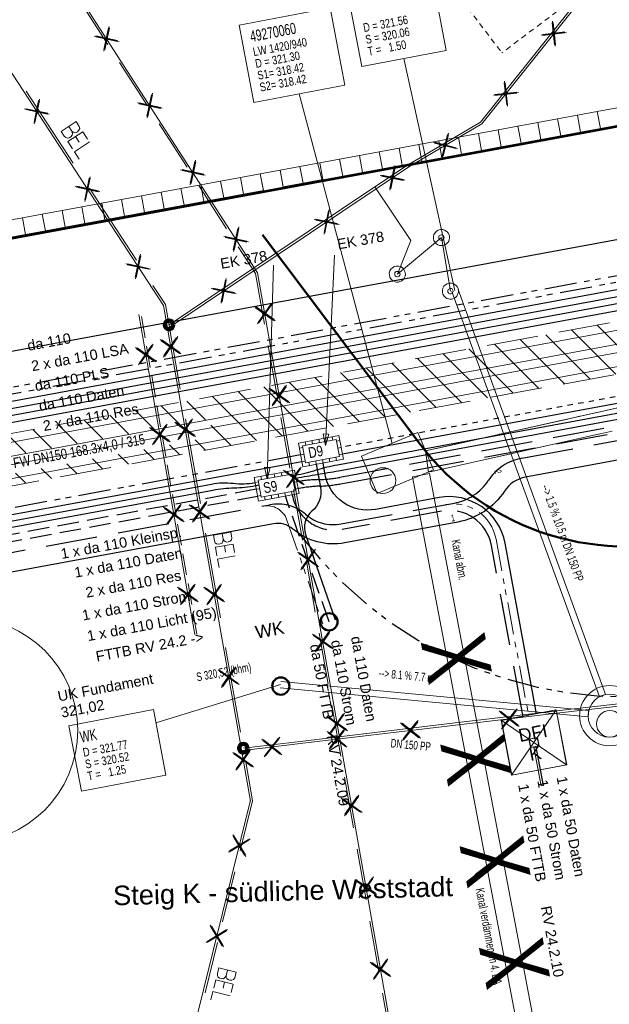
# Model space of a CAD drawing. Extents: x 3503739 to 3504470, y 5375172 to 5375561.
# Tile 131 of 142: x 3504210 to 3504223, y 5375414 to 5375437. Entities that reach past the tile are written whole.
import ezdxf

# ---------------------------------------------------------------- set-up
doc = ezdxf.new("R2010")
doc.units = 0
doc.header["$MEASUREMENT"] = 0
for name, pattern in [('1', [1.4, 0.5, -0.2, 0.5, -0.2]), ('123', [0.25001, 0.12501, -0.125]), ('140', [41.5, 15, -3.5, 15, -3.5, 1, -3.5]), ('2', [3.4, 1.2, -0.5, 1.2, -0.5]), ('237', [1.5, 0.75, -0.18, 0.13, -0.13, 0.13, -0.18]), ('240', [1.88, 1.25, -0.25, 0.13, -0.25]), ('3', [5.4, 2, -0.7, 2, -0.7]), ('39', [4.75, 4, -0.75]), ('86', [2.3751, 2.0001, -0.375]), ('88', [0.35001, 0.12501, -0.05, 0.125, -0.05])]:
    doc.linetypes.add(name, pattern=pattern)
for name, color, linetype in [('$_LISY_$_TMP', 7, 'Continuous'), ('2P_PROV_BUSHALTE', 7, 'Continuous'), ('4WB_KANALDECKEL', 7, 'Continuous'), ('4WB_KANALISATION', 7, 'Continuous'), ('_4WP_BAUFELD', 7, 'Continuous'), ('_4WP_FW_PLANUN', 7, 'Continuous'), ('_4WP_GRABEN', 7, 'Continuous'), ('_4WP_KANAL_STILL', 7, 'Continuous'), ('_4WP_KANALISATIO', 7, 'Continuous'), ('_4WP_KANCAD', 7, 'Continuous'), ('_4WP_KANCAD-T', 7, 'Continuous'), ('_4WP_KONZ-BAUGRU', 7, 'Continuous'), ('_4WP_LICHT-KSR', 7, 'Continuous'), ('_4WP_LICHT_STILL', 7, 'Continuous'), ('_4WP_STADT-DACH', 7, 'Continuous'), ('_4WP_STADT-DFI', 7, 'Continuous'), ('_4WP_STADT_BEW_S', 7, 'Continuous'), ('_4WP_STADT_DATEN', 7, 'Continuous'), ('_4WP_STADT_FTT3', 7, 'Continuous'), ('_4WP_STADT_KLEIN', 7, 'Continuous'), ('_4WP_STADT_LSA', 7, 'Continuous'), ('_4WP_STADT_PLS', 7, 'Continuous'), ('_4WP_STADT_RESER', 7, 'Continuous'), ('_4WP_STADT_SCHAD', 7, 'Continuous'), ('_4WP_STADT_SCHAS', 7, 'Continuous'), ('_4WP_STADT_STROM', 7, 'Continuous'), ('_4WP_STEIGBEZEIC', 7, 'Continuous'), ('_4WP_TELEKOM', 7, 'Continuous'), ('BHM_BAUM_NEU', 7, 'Continuous'), ('X_BE_DFI', 7, 'Continuous')]:
    doc.layers.add(name, color=color, linetype=linetype)
doc.styles.add('165', font='TXT', dxfattribs={"width": 0.7, "height": 0.2})
doc.styles.add('166', font='TXT', dxfattribs={"width": 0.7, "height": 0.26})
doc.styles.add('167', font='TXT', dxfattribs={"width": 0.8, "height": 0.2})
doc.styles.add('171', font='TXT', dxfattribs={"width": 0.7, "height": 0.26})
doc.styles.add('172', font='TXT', dxfattribs={"width": 0.8, "height": 0.2})
doc.styles.add('176', font='TXT', dxfattribs={"width": 0.6, "height": 0.16})
doc.styles.add('178', font='ARIAL.TTF', dxfattribs={"height": 0.24})
doc.styles.add('192', font='ARIAL.TTF', dxfattribs={"height": 0.24})
doc.styles.add('219', font='ARIAL.TTF', dxfattribs={"height": 0.24})
doc.styles.add('32', font='TXT', dxfattribs={"width": 0.8, "height": 0.25})
doc.styles.add('434', font='ARIAL.TTF', dxfattribs={"height": 0.24})
doc.styles.add('436', font='ARIAL.TTF', dxfattribs={"height": 0.24})
doc.styles.add('437', font='ARIAL.TTF', dxfattribs={"height": 0.24})
doc.styles.add('446', font='ARIAL.TTF', dxfattribs={"height": 0.24})
doc.styles.add('450', font='ARIAL.TTF', dxfattribs={"height": 0.24})
doc.styles.add('454', font='ARIAL.TTF', dxfattribs={"height": 0.24})
doc.styles.add('457', font='TXT', dxfattribs={"width": 0.8, "height": 0.24})
doc.styles.add('518', font='TXT', dxfattribs={"width": 0.8, "height": 1.5})
doc.styles.add('522', font='ARIAL.TTF', dxfattribs={"height": 0.452686})
doc.styles.add('535', font='ARIAL.TTF', dxfattribs={"height": 0.24})
doc.styles.add('539', font='ARIAL.TTF', dxfattribs={"height": 0.3})
doc.styles.add('545', font='ARIAL.TTF', dxfattribs={"height": 0.3})
doc.styles.add('55', font='ARIAL.TTF', dxfattribs={"height": 0.24})
doc.styles.add('82', font='TXT', dxfattribs={"width": 0.7, "height": 0.2})

# ---------------------------------------------------------------- blocks, each defined once
blk = doc.blocks.new('_X20')
at = {"color": 32, "linetype": 'Continuous', "lineweight": 9}
for p, q in [((-54.478, -11.283), (-55.508, -10.253)), ((-55.671, -11.504), (-56.702, -10.474)), ((-55.075, -11.393), (-56.105, -10.363)), ((-56.865, -11.724), (-57.895, -10.694)), ((-56.268, -11.614), (-57.298, -10.584)), ((-58.059, -11.945), (-59.089, -10.915)), ((-57.462, -11.834), (-58.492, -10.804)), ((-59.253, -12.165), (-60.283, -11.135)), ((-58.656, -12.055), (-59.686, -11.025)), ((-60.446, -12.386), (-61.476, -11.356)), ((-59.849, -12.275), (-60.88, -11.245)), ((-61.64, -12.606), (-62.67, -11.576)), ((-61.043, -12.496), (-62.073, -11.466)), ((-63.431, -12.937), (-64.461, -11.907)), ((-62.834, -12.827), (-63.864, -11.797)), ((-62.237, -12.716), (-63.267, -11.686)), ((-65.22, -12.562), (-65.654, -12.127)), ((-64.623, -12.452), (-65.058, -12.017)), ((-66.413, -12.782), (-66.848, -12.348)), ((-65.817, -12.672), (-66.251, -12.238)), ((-67.607, -13.003), (-68.042, -12.568)), ((-67.01, -12.893), (-67.445, -12.458)), ((-64.027, -13.047), (-64.495, -12.58)), ((-68.801, -13.223), (-69.236, -12.789)), ((-68.204, -13.113), (-68.639, -12.679)), ((-65.221, -13.268), (-65.456, -13.033)), ((-64.624, -13.157), (-64.859, -12.922)), ((-66.415, -13.488), (-66.65, -13.253)), ((-65.818, -13.378), (-66.053, -13.143)), ((-67.609, -13.709), (-67.844, -13.474)), ((-67.012, -13.598), (-67.247, -13.363)), ((-68.802, -13.929), (-69.037, -13.694)), ((-68.205, -13.819), (-68.44, -13.584))]:
    blk.add_line(p, q, dxfattribs=at)
blk = doc.blocks.new('LEITSYSTEM_BRA6')
at = {"color": 251, "linetype": 'Continuous', "lineweight": 9}
for points in [[(-0.65, 0.65), (0.65, 0.65), (0.65, -0.65), (-0.65, -0.65), (-0.65, 0.65)], [(-1.02, 0.025), (-0.11, 0.025), (-0.11, -0.025), (-1.02, -0.025), (-1.02, 0.025)], [(-0.11, 0.02), (-0.1, 0.02), (-0.1, -0.02), (-0.11, -0.02), (-0.11, 0.02)], [(-0.1, 0.1), (0.1, 0.1), (0.1, -0.1), (-0.1, -0.1), (-0.1, 0.1)]]:
    blk.add_lwpolyline(points, dxfattribs=at)
blk = doc.blocks.new('DFI-ANZEIGER')
at = {"color": 7, "linetype": 'Continuous', "lineweight": 20}
for p, q in [((-0.760014, 0.517086), (0.517087, 0.760013)), ((0.517087, 0.760013), (0.760014, -0.517087)), ((-0.517087, -0.760014), (-0.760014, 0.517086)), ((0.760014, -0.517087), (-0.517087, -0.760014))]:
    blk.add_line(p, q, dxfattribs=at)
at = {"color": 250, "linetype": 'Continuous', "lineweight": 9}
for p, q in [((-0.517087, -0.760014), (0.517087, 0.760013)), ((0.760014, -0.517087), (-0.760014, 0.517086))]:
    blk.add_line(p, q, dxfattribs=at)
at = {"color": 251, "linetype": 'Continuous', "lineweight": 9}
for points in [[(-0.079552, -0.116926), (-0.116925, 0.079551), (-0.116925, 0.079551), (0.079552, 0.116925), (0.079552, 0.116925), (0.116925, -0.079552), (0.116925, -0.079552), (-0.079552, -0.116926)], [(-0.079552, -0.116926), (-0.116925, 0.079551), (0.079552, 0.116925), (0.116925, -0.079552), (-0.079552, -0.116926)], [(0.166045, -1.006705), (-0.004004, -0.112735), (0.045115, -0.103391), (0.215164, -0.997362), (0.166045, -1.006705)], [(0.000908, -0.1118), (-0.000961, -0.101976), (-0.000961, -0.101976), (0.038334, -0.094502), (0.038334, -0.094502), (0.040203, -0.104326), (0.040203, -0.104326), (0.000908, -0.1118)], [(0.000908, -0.1118), (-0.000961, -0.101976), (0.038334, -0.094502), (0.040203, -0.104326), (0.000908, -0.1118)]]:
    blk.add_lwpolyline(points, dxfattribs=at)
at = {"color": 254, "linetype": 'Continuous', "lineweight": 9}
blk.add_lwpolyline([(0.166045, -1.006705), (-0.004004, -0.112735), (-0.004004, -0.112735), (0.045115, -0.103391), (0.045115, -0.103391), (0.215164, -0.997362), (0.215164, -0.997362), (0.166045, -1.006705)], dxfattribs=at)
blk = doc.blocks.new('ALG_00093')
at = {"color": 1, "linetype": 'Continuous', "lineweight": 9}
blk.add_lwpolyline([(0, 0), (0.3773, 0.09625), (0.3773, -0.09625), (0, 0)], dxfattribs=at)
blk = doc.blocks.new('1016')
at = {"color": 7, "linetype": 'Continuous', "lineweight": 9}
for p, q in [((0.703072, 0.277444), (1.257444, -0.276928)), ((1.257444, 0.277444), (0.703072, -0.276928))]:
    blk.add_line(p, q, dxfattribs=at)
at = {"color": 2, "linetype": 'Continuous', "lineweight": 20}
for p, q in [((1.212401, 0.25319), (0.727326, -0.231885)), ((0.727326, 0.232401), (1.212401, -0.252674)), ((0.748114, 0.25319), (1.23319, -0.231885)), ((1.23319, 0.232401), (0.748114, -0.252674))]:
    blk.add_line(p, q, dxfattribs=at)
blk = doc.blocks.new('10011')
at = {"color": 190, "linetype": 'Continuous', "lineweight": 13}
for p, q in [((4.302568, 0.608018), (4.469535, 0.6081)), ((4.302568, 0.608018), (4.304235, 0.088154)), ((4.655568, 0.608018), (4.907582, 0.608142)), ((4.655568, 0.608018), (4.657235, 0.088154)), ((5.008568, 0.608018), (5.010235, 0.088154)), ((4.302693, 0.352595), (4.469661, 0.352677)), ((4.655694, 0.352595), (4.847467, 0.352689)), ((4.302824, 0.088154), (4.469791, 0.088236)), ((4.655824, 0.088154), (4.907837, 0.088278)), ((5.008823, 0.088154), (5.260838, 0.088278))]:
    blk.add_line(p, q, dxfattribs=at)
blk.add_lwpolyline([(4.469535, 0.6081), (4.530396, 0.585559), (4.557445, 0.540477), (4.569467, 0.480368), (4.566462, 0.43228), (4.546926, 0.393209), (4.513866, 0.367663), (4.469661, 0.352677), (4.531898, 0.330094), (4.573975, 0.298537), (4.585997, 0.238428), (4.581489, 0.182827), (4.567964, 0.136242), (4.52739, 0.103182), (4.469791, 0.088236)], dxfattribs=at)
blk = doc.blocks.new('3203')
at = {"color": 1, "linetype": 'Continuous', "lineweight": 13}
for p, q in [((-0.2345, 0.2), (0.2345, 0.2)), ((-0.2345, -0.199999), (-0.2345, 0.2)), ((0.2345, 0.2), (0.2345, -0.199999)), ((-0.2345, -0.199999), (0.2345, -0.199999))]:
    blk.add_line(p, q, dxfattribs=at)

msp = doc.modelspace()

# ---------------------------------------------------------------- linework, layer by layer
at = {"layer": '2P_PROV_BUSHALTE', "color": 7, "linetype": '88', "lineweight": 13}
for p in [(3504217.719, 5375440.293), (3504222.94, 5375437.517)]:
    msp.add_line(p, (3504220.943, 5375436.013), dxfattribs=at)
at = {"layer": '4WB_KANALDECKEL', "color": 7, "linetype": 'Continuous', "lineweight": 9}
msp.add_circle((3504218.176, 5375426.063), 0.3, dxfattribs=at)
at = {"layer": '4WB_KANALISATION', "color": 7, "linetype": '39', "lineweight": 13}
for p, q in [((3504219.207, 5375426.765), (3504281.18, 5375440.642)), ((3504219.317, 5375426.277), (3504281.29, 5375440.154))]:
    msp.add_line(p, q, dxfattribs=at)
at = {"layer": '4WB_KANALISATION', "color": 7, "linetype": '86', "lineweight": 13}
msp.add_line((3504219.24, 5375426.26), (3504281.26, 5375440.15), dxfattribs=at)
at = {"layer": '4WB_KANALISATION', "color": 7, "linetype": 'Continuous', "lineweight": 9}
msp.add_line((3504219.24, 5375426.26), (3504219.17, 5375426.76), dxfattribs=at)
at = {"layer": '4WB_KANALISATION', "color": 7, "linetype": 'Continuous', "lineweight": 20}
msp.add_lwpolyline([(3504217.676, 5375426.63), (3504218.986, 5375427.179), (3504219.35, 5375426.312), (3504218.04, 5375425.763), (3504217.676, 5375426.63)], dxfattribs=at)
at = {"layer": '4WB_KANALISATION', "color": 7, "linetype": 'Continuous', "lineweight": 13}
msp.add_lwpolyline([(3504217.676, 5375426.63), (3504218.986, 5375427.179), (3504219.35, 5375426.312), (3504218.04, 5375425.763), (3504217.676, 5375426.63)], dxfattribs=at)
at = {"layer": '4WB_KANALISATION', "color": 7, "linetype": '140', "lineweight": 13}
msp.add_polyline3d([(3504219.17, 5375426.76, 0), (3504274.664, 5375439.191, 0), (3504281.21, 5375440.65, 0)], dxfattribs=at)
at = {"layer": '_4WP_BAUFELD', "color": 91, "linetype": 'Continuous', "lineweight": 50}
msp.add_lwpolyline([(3504215.375, 5375431.78), (3504219.033, 5375426.922, 0.322461), (3504225.728, 5375424.841), (3504278.413, 5375442.446)], format="xyb", dxfattribs=at)
at = {"layer": '_4WP_BAUFELD', "color": 91, "linetype": '237', "lineweight": 30}
msp.add_lwpolyline([(3504216.238, 5375424.816, 0.322461), (3504226.837, 5375421.522), (3504280.797, 5375439.552)], format="xyb", dxfattribs=at)
at = {"layer": '_4WP_FW_PLANUN', "color": 7, "linetype": 'Continuous', "lineweight": 13}
for points in [[(3504289.17, 5375436.57), (3504279.422, 5375434.767), (3504278.511, 5375439.7), (3504235.305, 5375431.72), (3504235.697, 5375429.593), (3504233.731, 5375429.23), (3504233.338, 5375431.356), (3504198.081, 5375424.844)], [(3504289.229, 5375436.255), (3504279.165, 5375434.394), (3504278.254, 5375439.328), (3504235.692, 5375431.368), (3504236.07, 5375429.337), (3504233.474, 5375428.857), (3504233.081, 5375430.984), (3504197.829, 5375424.472)], [(3504289.264, 5375436.063), (3504279.009, 5375434.167), (3504278.098, 5375439.1), (3504235.905, 5375431.307), (3504236.297, 5375429.18), (3504233.318, 5375428.63), (3504232.925, 5375430.756), (3504197.675, 5375424.245)], [(3504289.323, 5375435.749), (3504278.753, 5375433.794), (3504277.841, 5375438.728), (3504236.277, 5375431.05), (3504236.67, 5375428.924), (3504233.061, 5375428.257), (3504232.668, 5375430.384), (3504197.423, 5375423.873)]]:
    msp.add_lwpolyline(points, dxfattribs=at)
at = {"layer": '_4WP_GRABEN', "color": 21, "linetype": '2', "lineweight": 20}
for points in [[(3504278.669, 5375439.931), (3504235.089, 5375431.881), (3504235.485, 5375429.74), (3504233.877, 5375429.443), (3504233.481, 5375431.584), (3504198.221, 5375425.071)], [(3504197.291, 5375423.678), (3504226.648, 5375429.101), (3504226.695, 5375428.846), (3504227.924, 5375429.073), (3504228.722, 5375424.756)]]:
    msp.add_lwpolyline(points, dxfattribs=at)
at = {"layer": '_4WP_KANAL_STILL', "color": 7, "linetype": 'Continuous', "lineweight": 13}
for p, q in [((3504221.308, 5375417.083), (3504220.232, 5375417.387)), ((3504220.326, 5375416.896), (3504221.214, 5375417.574))]:
    msp.add_line(p, q, dxfattribs=at)
msp.add_lwpolyline([(3504223.752, 5375402.645), (3504219.26, 5375426.229), (3504218.868, 5375426.155), (3504223.36, 5375402.571)], dxfattribs=at)
at = {"layer": '_4WP_KANALISATIO', "color": 1, "linetype": 'Continuous', "lineweight": 20}
msp.add_circle((3504223.455, 5375420.404), 0.31, dxfattribs=at)
at = {"layer": '_4WP_KANCAD', "color": 1, "linetype": 'Continuous', "lineweight": 13}
for p, q in [((3504219.783, 5375430.461), (3504223.212, 5375421.033)), ((3504219.923, 5375430.513), (3504223.353, 5375421.084)), ((3504215.801, 5375421.393), (3504222.966, 5375420.715)), ((3504215.787, 5375421.243), (3504222.952, 5375420.566))]:
    msp.add_line(p, q, dxfattribs=at)
at = {"layer": '_4WP_KANCAD', "color": 7, "linetype": 'Continuous', "lineweight": 13}
for p, q in [((3504221.308, 5375417.083), (3504220.232, 5375417.387)), ((3504220.326, 5375416.896), (3504221.214, 5375417.574))]:
    msp.add_line(p, q, dxfattribs=at)
at = {"layer": '_4WP_KANCAD', "color": 7, "linetype": '240', "lineweight": 13}
msp.add_lwpolyline([(3504242.733, 5375431.521), (3504281.29, 5375440.154), (3504281.18, 5375440.642), (3504219.207, 5375426.765)], dxfattribs=at)
at = {"layer": '_4WP_KANCAD', "color": 1, "linetype": 'Continuous', "lineweight": 13}
for points in [[(3504219.783, 5375430.461), (3504223.212, 5375421.033), (3504223.353, 5375421.084), (3504219.923, 5375430.513)], [(3504215.787, 5375421.243), (3504222.952, 5375420.566), (3504222.966, 5375420.715), (3504215.801, 5375421.393)]]:
    msp.add_lwpolyline(points, dxfattribs=at)
at = {"layer": '_4WP_KANCAD', "color": 7, "linetype": 'Continuous', "lineweight": 20}
msp.add_lwpolyline([(3504217.676, 5375426.63), (3504218.986, 5375427.179), (3504219.35, 5375426.312), (3504218.04, 5375425.763), (3504217.676, 5375426.63)], dxfattribs=at)
at = {"layer": '_4WP_KANCAD', "color": 7, "linetype": 'Continuous', "lineweight": 13}
msp.add_lwpolyline([(3504223.752, 5375402.645), (3504219.26, 5375426.229), (3504218.868, 5375426.155), (3504223.36, 5375402.571)], dxfattribs=at)
at = {"layer": '_4WP_KANCAD', "color": 1, "linetype": 'Continuous', "lineweight": 20}
for radius in [0.7, 0.5]:
    msp.add_circle((3504223.451, 5375420.594, 319.9), radius, dxfattribs=at)
at = {"layer": '_4WP_KANCAD-T', "color": 1, "linetype": 'Continuous', "lineweight": 20}
for p, q in [((3504219.853, 5375430.487), (3504218.666, 5375435.882)), ((3504215.794, 5375421.318), (3504212.896, 5375420.43))]:
    msp.add_line(p, q, dxfattribs=at)
at = {"layer": '_4WP_KANCAD-T', "color": 7, "linetype": 'Continuous', "lineweight": 20}
msp.add_line((3504218.391, 5375426.93), (3504216.231, 5375435.062), dxfattribs=at)
at = {"layer": '_4WP_KANCAD-T', "color": 7, "linetype": 'Continuous', "lineweight": 13}
for points in [[(3504217.394, 5375437.222), (3504219.359, 5375437.595), (3504219.648, 5375436.068), (3504217.683, 5375435.695), (3504217.394, 5375437.222)], [(3504214.829, 5375436.662), (3504216.951, 5375437.065), (3504217.293, 5375435.263), (3504215.17, 5375434.86), (3504214.829, 5375436.662)], [(3504210.873, 5375420.362), (3504212.838, 5375420.735), (3504213.127, 5375419.208), (3504211.162, 5375418.835), (3504210.873, 5375420.362)]]:
    msp.add_lwpolyline(points, dxfattribs=at)
at = {"layer": '_4WP_KANCAD-T', "color": 1, "linetype": 'Continuous', "lineweight": 20}
for points in [[(3504217.394, 5375437.222), (3504219.359, 5375437.595), (3504219.648, 5375436.068), (3504217.683, 5375435.695), (3504217.394, 5375437.222)], [(3504210.873, 5375420.362), (3504212.838, 5375420.735), (3504213.127, 5375419.208), (3504211.162, 5375418.835), (3504210.873, 5375420.362)]]:
    msp.add_lwpolyline(points, dxfattribs=at)
at = {"layer": '_4WP_KANCAD-T', "color": 7, "linetype": 'Continuous', "lineweight": 20}
msp.add_lwpolyline([(3504214.829, 5375436.662), (3504216.951, 5375437.065), (3504217.293, 5375435.263), (3504215.17, 5375434.86), (3504214.829, 5375436.662)], dxfattribs=at)
at = {"layer": '_4WP_KONZ-BAUGRU', "color": 1, "linetype": 'Continuous', "lineweight": 50}
msp.add_line((3504206.953, 5375431.219), (3504286.934, 5375445.993), dxfattribs=at)
at = {"layer": '_4WP_KONZ-BAUGRU', "color": 1, "linetype": 'Continuous', "lineweight": 9}
msp.add_line((3504286.193, 5375445.866), (3504207.614, 5375431.351), dxfattribs=at)
at = {"layer": '_4WP_LICHT-KSR', "color": 190, "linetype": '1', "lineweight": 30}
msp.add_line((3504202.399, 5375423.328), (3504215.258, 5375425.703), dxfattribs=at)
at = {"layer": '_4WP_LICHT-KSR', "color": 190, "linetype": '2', "lineweight": 30}
msp.add_lwpolyline([(3504216.202, 5375425.878, -0.034962), (3504216.7, 5375425.934, 0.034957), (3504217.198, 5375425.99), (3504230.032, 5375428.361, 0.034956), (3504230.517, 5375428.486, -0.034962), (3504231.003, 5375428.611)], format="xyb", dxfattribs=at)
at = {"layer": '_4WP_LICHT_STILL', "color": 190, "linetype": 'Continuous', "lineweight": 13}
for p in [(3504218.512, 5375430.869), (3504219.747, 5375430.471)]:
    msp.add_line(p, (3504219.538, 5375431.718), dxfattribs=at)
at = {"layer": '_4WP_LICHT_STILL', "color": 255, "linetype": 'Continuous', "lineweight": 9}
for p, q in [((3504213.8, 5375422.481), (3504212.498, 5375429.925)), ((3504213.009, 5375410.203), (3504215.095, 5375418.627))]:
    msp.add_line(p, q, dxfattribs=at)
at = {"layer": '_4WP_LICHT_STILL', "color": 7, "linetype": '1', "lineweight": 13}
msp.add_line((3504213.849, 5375422.49), (3504212.547, 5375429.934), dxfattribs=at)
at = {"layer": '_4WP_LICHT_STILL', "color": 190, "linetype": '2', "lineweight": 13}
msp.add_line((3504215.143, 5375418.615), (3504213.053, 5375410.174), dxfattribs=at)
at = {"layer": '_4WP_LICHT_STILL', "color": 190, "linetype": 'Continuous', "lineweight": 13}
for points in [[(3504213.2, 5375429.685), (3504215.688, 5375431.352), (3504217.991, 5375432.896), (3504218.75, 5375433.405), (3504220.446, 5375434.402), (3504224.908, 5375439.996), (3504227.282, 5375441.558), (3504259.449, 5375462.716), (3504260.049, 5375463.111), (3504287.369, 5375482.452), (3504287.111, 5375485.293), (3504287.105, 5375485.355)], [(3504217.991, 5375432.896), (3504218.827, 5375431.651), (3504218.512, 5375430.869)], [(3504272.483, 5375429.847), (3504266.446, 5375428.949), (3504260.389, 5375428.048), (3504254.786, 5375427.214), (3504254.319, 5375427.204), (3504254.224, 5375427.202), (3504251.81, 5375427.152), (3504249.061, 5375426.907), (3504247.306, 5375426.723), (3504240.48, 5375426.007), (3504236.082, 5375425.546), (3504226.538, 5375424.571), (3504227.306, 5375423.737), (3504228.056, 5375422.968), (3504228.456, 5375422.576), (3504228.694, 5375422.336), (3504228.864, 5375421.987), (3504228.877, 5375421.622), (3504228.806, 5375421.407), (3504224.962, 5375421.015), (3504222.553, 5375420.744), (3504219.665, 5375420.401), (3504216.248, 5375419.994), (3504214.929, 5375419.837)]]:
    msp.add_lwpolyline(points, dxfattribs=at)
at = {"layer": '_4WP_LICHT_STILL', "color": 255, "linetype": 'Continuous', "lineweight": 9}
for points in [[(3504287.155, 5375485.36), (3504287.161, 5375485.298), (3504287.421, 5375482.428), (3504260.077, 5375463.07), (3504259.476, 5375462.674), (3504227.309, 5375441.516), (3504224.942, 5375439.959), (3504220.479, 5375434.364), (3504218.777, 5375433.363), (3504218.019, 5375432.854), (3504215.716, 5375431.31), (3504213.228, 5375429.643)], [(3504215.094, 5375418.606), (3504213.069, 5375430.14), (3504208.357, 5375437.358), (3504202.322, 5375445.37), (3504199.973, 5375448.338), (3504192.806, 5375457.853), (3504192.356, 5375457.515)], [(3504216.758, 5375389.917), (3504213.955, 5375408.207), (3504218.627, 5375411.834), (3504215.261, 5375430.901), (3504210.245, 5375438.674), (3504196.717, 5375456.634)], [(3504272.49, 5375429.798), (3504266.453, 5375428.9), (3504260.396, 5375427.999), (3504254.79, 5375427.164), (3504254.32, 5375427.154), (3504254.225, 5375427.152), (3504251.813, 5375427.102), (3504249.066, 5375426.857), (3504247.311, 5375426.673), (3504240.485, 5375425.957), (3504236.087, 5375425.496), (3504226.642, 5375424.531), (3504227.342, 5375423.771), (3504228.091, 5375423.003), (3504228.491, 5375422.611), (3504228.735, 5375422.365), (3504228.914, 5375421.999), (3504228.927, 5375421.615), (3504228.843, 5375421.361), (3504224.967, 5375420.965), (3504222.559, 5375420.694), (3504219.671, 5375420.351), (3504216.254, 5375419.944), (3504214.935, 5375419.787)]]:
    msp.add_lwpolyline(points, dxfattribs=at)
at = {"layer": '_4WP_LICHT_STILL', "color": 190, "linetype": '3', "lineweight": 13}
msp.add_lwpolyline([(3504192.326, 5375457.555), (3504192.816, 5375457.923), (3504200.013, 5375448.369), (3504202.361, 5375445.401), (3504208.398, 5375437.387), (3504213.117, 5375430.159), (3504215.143, 5375418.615)], dxfattribs=at)
at = {"layer": '_4WP_LICHT_STILL', "color": 7, "linetype": '2', "lineweight": 13}
msp.add_lwpolyline([(3504196.677, 5375456.604), (3504210.204, 5375438.646), (3504215.213, 5375430.882), (3504218.572, 5375411.855), (3504213.901, 5375408.229), (3504216.709, 5375389.91)], dxfattribs=at)
at = {"layer": '_4WP_LICHT_STILL', "color": 190, "linetype": 'Continuous', "lineweight": 13}
for points in [[(3504219.651, 5375431.867, 1.002383), (3504219.424, 5375431.569)], [(3504219.424, 5375431.569, 0.997622), (3504219.651, 5375431.867)], [(3504219.6, 5375431.728, 1.002814), (3504219.476, 5375431.708)], [(3504219.6, 5375431.728, 1.002814), (3504219.476, 5375431.708)], [(3504219.476, 5375431.708, 1.002814), (3504219.6, 5375431.728)], [(3504219.476, 5375431.708, 1.002814), (3504219.6, 5375431.728)], [(3504218.625, 5375431.018, 1.002383), (3504218.398, 5375430.72)], [(3504218.398, 5375430.72, 0.997622), (3504218.625, 5375431.018)], [(3504218.472, 5375430.917, 0.998333), (3504218.552, 5375430.821)], [(3504218.472, 5375430.917, 0.998333), (3504218.552, 5375430.821)], [(3504218.552, 5375430.821, 0.998333), (3504218.472, 5375430.917)], [(3504218.552, 5375430.821, 0.998333), (3504218.472, 5375430.917)], [(3504219.86, 5375430.62, 1.002383), (3504219.633, 5375430.322)], [(3504219.633, 5375430.322, 0.997622), (3504219.86, 5375430.62)], [(3504219.809, 5375430.481, 1.002814), (3504219.685, 5375430.461)], [(3504219.809, 5375430.481, 1.002814), (3504219.685, 5375430.461)], [(3504219.685, 5375430.461, 1.002814), (3504219.809, 5375430.481)], [(3504219.685, 5375430.461, 1.002814), (3504219.809, 5375430.481)]]:
    msp.add_lwpolyline(points, format="xyb", dxfattribs=at)
at = {"layer": '_4WP_LICHT_STILL', "color": 190, "linetype": 'Continuous', "lineweight": 100}
for centre in [(3504213.2, 5375429.685), (3504214.929, 5375419.837)]:
    msp.add_circle(centre, 0.1, dxfattribs=at)
at = {"layer": '_4WP_STADT-DACH', "color": 1, "linetype": 'Continuous', "lineweight": 50}
for centre in [(3504216.923, 5375422.779), (3504215.8, 5375421.283)]:
    msp.add_circle(centre, 0.2, dxfattribs=at)
at = {"layer": '_4WP_STADT_BEW_S', "color": 142, "linetype": 'Continuous', "lineweight": 30}
msp.add_lwpolyline([(3504270.359, 5375435.413), (3504259.074, 5375433.329), (3504256.994, 5375432.701), (3504255.757, 5375432.472), (3504255.194, 5375432.165), (3504245.628, 5375430.398, -0.062275), (3504244.241, 5375430.317, 0.062994), (3504243.064, 5375430.25), (3504238.611, 5375429.427, 0.133184), (3504237.677, 5375428.979, -0.13319), (3504236.743, 5375428.53), (3504233.134, 5375427.864, -0.104436), (3504232.112, 5375427.89, 0.104442), (3504231.09, 5375427.916), (3504221.493, 5375426.143, 0.203055), (3504221.003, 5375425.82, -0.205283), (3504219.92, 5375425.099), (3504217.29, 5375424.613, -0.226341), (3504216.084, 5375424.937, 0.226061), (3504215.627, 5375425.06), (3504199.436, 5375422.069, -0.410021)], format="xyb", dxfattribs=at)
at = {"layer": '_4WP_STADT_DATEN', "color": 7, "linetype": 'Continuous', "lineweight": 30}
msp.add_line((3504229.753, 5375428.991), (3504217.234, 5375426.678), dxfattribs=at)
msp.add_lwpolyline([(3504189.384, 5375423.998), (3504199.903, 5375425.968), (3504278.98, 5375440.575), (3504281.835, 5375437.737), (3504281.855, 5375437.358), (3504281.78, 5375437.282)], dxfattribs=at)
for points in [[(3504216.29, 5375426.504), (3504202.287, 5375423.938, 0.013113), (3504200.194, 5375423.497, -0.008756), (3504198.104, 5375423.038)], [(3504216.626, 5375426.444), (3504216.725, 5375425.913, -0.267924), (3504216.526, 5375425.354, 0.308845), (3504216.378, 5375424.808), (3504217.065, 5375422.828)], [(3504221.751, 5375420.64), (3504221.017, 5375424.61, 0.413884), (3504219.481, 5375425.669), (3504218, 5375425.395, -0.414214), (3504216.835, 5375426.197), (3504216.784, 5375426.473)]]:
    msp.add_lwpolyline(points, format="xyb", dxfattribs=at)
at = {"layer": '_4WP_STADT_FTT3', "color": 1, "linetype": '2', "lineweight": 30}
msp.add_lwpolyline([(3504193.785, 5375420.531), (3504194.729, 5375420.706, 0.085942), (3504195.688, 5375421.06, -0.081913), (3504196.644, 5375421.422), (3504198.188, 5375421.733, 0.063448), (3504200.084, 5375422.373, -0.067471), (3504201.984, 5375422.997), (3504215.546, 5375425.502, -0.226225), (3504216.377, 5375425.279, 0.226225), (3504217.208, 5375425.056), (3504219.838, 5375425.541, 0.204552), (3504220.625, 5375426.063, -0.204543), (3504221.411, 5375426.585), (3504231.992, 5375428.54), (3504232.954, 5375428.84), (3504242.982, 5375430.692, -0.062571), (3504244.263, 5375430.766, 0.062569), (3504245.545, 5375430.84), (3504255.042, 5375432.594), (3504255.604, 5375432.902), (3504256.888, 5375433.139), (3504258.968, 5375433.767)], format="xyb", dxfattribs=at)
at = {"layer": '_4WP_STADT_FTT3', "color": 1, "linetype": '237', "lineweight": 20}
for points in [[(3504215.381, 5375425.472, -0.370601), (3504215.944, 5375425.144), (3504216.781, 5375422.73)], [(3504219.642, 5375425.505, -0.414154), (3504220.807, 5375424.703), (3504221.566, 5375420.595)]]:
    msp.add_lwpolyline(points, format="xyb", dxfattribs=at)
at = {"layer": '_4WP_STADT_KLEIN', "color": 3, "linetype": '123', "lineweight": 30}
msp.add_line((3504229.724, 5375429.148), (3504217.205, 5375426.836), dxfattribs=at)
at = {"layer": '_4WP_STADT_KLEIN', "color": 3, "linetype": '237', "lineweight": 30}
msp.add_lwpolyline([(3504216.261, 5375426.661), (3504202.26, 5375424.085, 0.012843), (3504200.165, 5375423.644, -0.008662), (3504198.075, 5375423.185), (3504193.466, 5375422.257)], format="xyb", dxfattribs=at)
at = {"layer": '_4WP_STADT_LSA', "color": 7, "linetype": '237', "lineweight": 30}
for points in [[(3504189.327, 5375424.3), (3504191.903, 5375424.776, 0.043992), (3504192.916, 5375425.053, -0.042289), (3504193.884, 5375425.322), (3504199.815, 5375426.44), (3504279.141, 5375441.093), (3504282.251, 5375438), (3504282.287, 5375437.325), (3504282.014, 5375437.049)], [(3504281.936, 5375437.127), (3504282.175, 5375437.367), (3504282.148, 5375437.877), (3504279.087, 5375440.92), (3504199.844, 5375426.283), (3504193.914, 5375425.157, 0.018793), (3504192.938, 5375424.933, -0.019765), (3504191.918, 5375424.702), (3504189.341, 5375424.226)]]:
    msp.add_lwpolyline(points, format="xyb", dxfattribs=at)
at = {"layer": '_4WP_STADT_PLS', "color": 7, "linetype": 'Continuous', "lineweight": 30}
msp.add_lwpolyline([(3504189.356, 5375424.143), (3504199.873, 5375426.126), (3504279.034, 5375440.748), (3504281.991, 5375437.807), (3504282.015, 5375437.366), (3504281.856, 5375437.206)], dxfattribs=at)
at = {"layer": '_4WP_STADT_RESER', "color": 7, "linetype": 'Continuous', "lineweight": 30}
msp.add_lwpolyline([(3504189.416, 5375423.855), (3504199.932, 5375425.811), (3504278.927, 5375440.403), (3504281.731, 5375437.614), (3504281.743, 5375437.401), (3504281.702, 5375437.36)], dxfattribs=at)
for points in [[(3504216.144, 5375426.192, 0.029969), (3504216.63, 5375426.313, -0.029973), (3504217.117, 5375426.433), (3504229.95, 5375428.804, -0.029975), (3504230.447, 5375428.865, 0.029973), (3504230.944, 5375428.926)], [(3504230.959, 5375428.847, 0.005001), (3504230.468, 5375428.752, -0.005), (3504229.977, 5375428.656), (3504217.144, 5375426.285, -0.005001), (3504216.651, 5375426.2, 0.005003), (3504216.159, 5375426.114)], [(3504202.314, 5375423.79), (3504214.19, 5375425.984, -0.074581), (3504214.695, 5375426.001, 0.07459), (3504215.2, 5375426.018)], [(3504215.293, 5375425.954), (3504215.215, 5375425.939, -0.039941), (3504214.716, 5375425.888, 0.039936), (3504214.217, 5375425.836), (3504202.341, 5375423.643)]]:
    msp.add_lwpolyline(points, format="xyb", dxfattribs=at)
msp.add_polyline3d([(3504189.438, 5375423.71, 0), (3504278.874, 5375440.23, 0), (3504280.688, 5375438.426, 0), (3504280.561, 5375437.844, 0), (3504280.396, 5375437.677, 0)], dxfattribs=at)
at = {"layer": '_4WP_STADT_SCHAD', "color": 1, "linetype": 'Continuous', "lineweight": 13}
msp.add_line((3504216.841, 5375426.882), (3504217.046, 5375431.306), dxfattribs=at)
at = {"layer": '_4WP_STADT_SCHAD', "color": 7, "linetype": 'Continuous', "lineweight": 20}
for p, q in [((3504216.539, 5375426.916), (3504216.525, 5375426.995)), ((3504216.697, 5375426.945), (3504216.682, 5375427.024)), ((3504216.854, 5375426.974), (3504216.839, 5375427.053)), ((3504217.011, 5375427.003), (3504216.997, 5375427.082)), ((3504217.176, 5375426.993), (3504217.097, 5375426.979)), ((3504216.311, 5375426.833), (3504216.232, 5375426.819)), ((3504216.382, 5375426.887), (3504216.367, 5375426.966)), ((3504217.205, 5375426.836), (3504217.126, 5375426.821)), ((3504216.34, 5375426.676), (3504216.261, 5375426.661)), ((3504216.784, 5375426.473), (3504216.769, 5375426.552)), ((3504216.941, 5375426.502), (3504216.927, 5375426.581)), ((3504217.098, 5375426.531), (3504217.084, 5375426.61)), ((3504217.234, 5375426.678), (3504217.155, 5375426.664)), ((3504216.369, 5375426.519), (3504216.29, 5375426.504)), ((3504216.469, 5375426.415), (3504216.455, 5375426.494)), ((3504216.626, 5375426.444), (3504216.612, 5375426.523))]:
    msp.add_line(p, q, dxfattribs=at)
for points in [[(3504216.21, 5375426.937, 0), (3504216.312, 5375426.386, 0), (3504217.256, 5375426.56, 0), (3504217.154, 5375427.111, 0), (3504216.21, 5375426.937, 0)], [(3504216.303, 5375426.873, 0), (3504216.376, 5375426.479, 0), (3504217.163, 5375426.624, 0), (3504217.09, 5375427.018, 0), (3504216.303, 5375426.873, 0)]]:
    msp.add_polyline3d(points, dxfattribs=at)
at = {"layer": '_4WP_STADT_SCHAS', "color": 1, "linetype": 'Continuous', "lineweight": 13}
msp.add_line((3504215.481, 5375426.108), (3504215.63, 5375431.078), dxfattribs=at)
at = {"layer": '_4WP_STADT_SCHAS', "color": 7, "linetype": 'Continuous', "lineweight": 20}
for p, q in [((3504215.35, 5375426.086), (3504215.336, 5375426.165)), ((3504215.508, 5375426.115), (3504215.493, 5375426.194)), ((3504215.665, 5375426.144), (3504215.65, 5375426.223)), ((3504215.822, 5375426.174), (3504215.808, 5375426.252)), ((3504215.98, 5375426.203), (3504215.965, 5375426.281)), ((3504216.144, 5375426.192), (3504216.065, 5375426.178)), ((3504215.279, 5375426.032), (3504215.2, 5375426.018)), ((3504215.229, 5375425.861), (3504215.308, 5375425.875)), ((3504216.173, 5375426.035), (3504216.095, 5375426.02)), ((3504216.202, 5375425.878), (3504216.124, 5375425.863)), ((3504215.337, 5375425.718), (3504215.258, 5375425.703)), ((3504215.437, 5375425.614), (3504215.423, 5375425.693)), ((3504215.595, 5375425.643), (3504215.58, 5375425.722)), ((3504215.752, 5375425.672), (3504215.738, 5375425.751)), ((3504215.909, 5375425.702), (3504215.895, 5375425.78)), ((3504216.067, 5375425.731), (3504216.052, 5375425.809))]:
    msp.add_line(p, q, dxfattribs=at)
for points in [[(3504215.178, 5375426.136, 0), (3504215.28, 5375425.585, 0), (3504216.224, 5375425.76, 0), (3504216.122, 5375426.31, 0), (3504215.178, 5375426.136, 0)], [(3504215.272, 5375426.072, 0), (3504215.344, 5375425.678, 0), (3504216.131, 5375425.824, 0), (3504216.058, 5375426.217, 0), (3504215.272, 5375426.072, 0)]]:
    msp.add_polyline3d(points, dxfattribs=at)
at = {"layer": '_4WP_STADT_STROM', "color": 3, "linetype": '1', "lineweight": 30}
for p, q in [((3504215.229, 5375425.861), (3504202.37, 5375423.485)), ((3504216.923, 5375422.779), (3504215.909, 5375425.702))]:
    msp.add_line(p, q, dxfattribs=at)
at = {"layer": '_4WP_STADT_STROM', "color": 3, "linetype": '2', "lineweight": 30}
for points in [[(3504230.974, 5375428.769, 0.039939), (3504230.489, 5375428.639, -0.039935), (3504230.005, 5375428.509), (3504217.171, 5375426.138, -0.039934), (3504216.672, 5375426.086, 0.039936), (3504216.173, 5375426.035)], [(3504221.438, 5375420.568), (3504220.703, 5375424.552, 0.414102), (3504219.538, 5375425.354), (3504217.232, 5375424.928, -0.414214), (3504216.067, 5375425.73)]]:
    msp.add_lwpolyline(points, format="xyb", dxfattribs=at)
at = {"layer": '_4WP_TELEKOM', "color": 114, "linetype": 'Continuous', "lineweight": 30}
msp.add_lwpolyline([(3504195.706, 5375426.52), (3504275.505, 5375441.26), (3504280.071, 5375443.291), (3504283.631, 5375443.968), (3504285.036, 5375443.746), (3504289.29, 5375444.556), (3504294.357, 5375442.932), (3504294.578, 5375442.922)], dxfattribs=at)
at = {"layer": 'BHM_BAUM_NEU', "color": 91, "linetype": 'Continuous', "lineweight": 20}
msp.add_circle((3504208.451, 5375420.256), 2.625, dxfattribs=at)

# ---------------------------------------------------------------- block references
at = {"layer": '$_LISY_$_TMP', "color": 7}
for name, p, xscale, yscale, rotation in [('1016', (3504212.148, 5375435.725), 0.75, 0.75, 122.8337127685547), ('1016', (3504222.611, 5375437.036), 0.75, 0.75, 231.4227310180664), ('1016', (3504221.496, 5375435.638), 0.75, 0.75, 231.4227310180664), ('1016', (3504213.151, 5375434.17), 0.75, 0.75, 122.8337127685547), ('1016', (3504210.526, 5375434.036), 0.75, 0.75, 123.1394073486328), ('10011', (3504208.75, 5375437.031), 0.800000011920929, 0.800000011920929, 303.1393970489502), ('1016', (3504220.262, 5375434.236), 0.75, 0.75, 210.4492813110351), ('1016', (3504214.155, 5375432.615), 0.75, 0.75, 122.8337127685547), ('1016', (3504219.008, 5375433.518), 0.75, 0.75, 213.8465698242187), ('1016', (3504211.704, 5375432.231), 0.75, 0.75, 123.1394073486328), ('1016', (3504217.478, 5375432.492), 0.75, 0.75, 213.8390853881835), ('1016', (3504215.158, 5375431.061), 0.75, 0.75, 122.8337127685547), ('1016', (3504212.882, 5375430.427), 0.75, 0.75, 123.1394073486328), ('1016', (3504215.083, 5375430.886), 0.75, 0.75, 213.8270965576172), ('1016', (3504215.557, 5375429.224), 0.75, 0.75, 100.01162109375), ('1016', (3504213.365, 5375428.455), 0.75, 0.75, 99.95594787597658), ('1016', (3504212.787, 5375428.27), 0.75, 0.75, 99.92079162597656), ('1016', (3504215.894, 5375427.317), 0.75, 0.75, 100.01162109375), ('1016', (3504213.703, 5375426.532), 0.75, 0.75, 99.95594787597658), ('1016', (3504213.113, 5375426.409), 0.75, 0.75, 99.92079162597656), ('ALG_00093', (3504216.841, 5375426.882), 0.699999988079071, 0.699999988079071, 87.35435485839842), ('ALG_00093', (3504215.481, 5375426.108), 0.699999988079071, 0.699999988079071, 88.2753936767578), ('1016', (3504216.23, 5375425.41), 0.75, 0.75, 100.01162109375), ('1016', (3504213.438, 5375424.549), 0.75, 0.75, 99.92079162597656), ('1016', (3504214.04, 5375424.61), 0.75, 0.75, 99.95594787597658), ('10011', (3504213.567, 5375428.172), 0.800000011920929, 0.800000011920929, 279.9559547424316), ('1016', (3504216.567, 5375423.503), 0.75, 0.75, 100.01162109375), ('1016', (3504213.764, 5375422.688), 0.75, 0.75, 99.92079162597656), ('1016', (3504214.377, 5375422.688), 0.75, 0.75, 99.95594787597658), ('1016', (3504216.903, 5375421.597), 0.75, 0.75, 100.01162109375), ('1016', (3504214.715, 5375420.766), 0.75, 0.75, 99.95594787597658), ('1016', (3504217.24, 5375419.69), 0.75, 0.75, 100.01162109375), ('1016', (3504221.845, 5375420.61), 0.75, 0.75, 186.7731399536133), ('1016', (3504219.547, 5375420.337), 0.75, 0.75, 186.7925170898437), ('1016', (3504217.838, 5375420.133), 0.75, 0.75, 186.7925170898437), ('1016', (3504216.324, 5375419.953), 0.75, 0.75, 186.7934371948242), ('1016', (3504215.052, 5375418.843), 0.75, 0.75, 99.95594787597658), ('1016', (3504217.577, 5375417.783), 0.75, 0.75, 100.01162109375), ('1016', (3504214.657, 5375416.86), 0.75, 0.75, 76.09454956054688), ('1016', (3504217.913, 5375415.877), 0.75, 0.75, 100.01162109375), ('1016', (3504214.136, 5375414.754), 0.75, 0.75, 76.09454956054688), ('1016', (3504218.25, 5375413.97), 0.75, 0.75, 100.01162109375), ('10011', (3504215.115, 5375418.084), 0.800000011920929, 0.800000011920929, 256.0945426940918)]:
    msp.add_blockref(name, p, dxfattribs=dict(at, xscale=xscale, yscale=yscale, rotation=rotation))
at = {"layer": '$_LISY_$_TMP', "color": 7, "rotation": 10.46543884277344}
for p in [(3504222.508, 5375434.326), (3504222.969, 5375434.412), (3504223.43, 5375434.497), (3504221.585, 5375434.156), (3504222.047, 5375434.241), (3504220.202, 5375433.9), (3504220.663, 5375433.986), (3504221.124, 5375434.071), (3504218.818, 5375433.645), (3504219.279, 5375433.73), (3504219.741, 5375433.815), (3504217.896, 5375433.474), (3504218.357, 5375433.56), (3504216.512, 5375433.219), (3504216.973, 5375433.304), (3504217.435, 5375433.389), (3504215.129, 5375432.963), (3504215.59, 5375433.048), (3504216.051, 5375433.134), (3504213.745, 5375432.708), (3504214.206, 5375432.793), (3504214.667, 5375432.878), (3504212.823, 5375432.537), (3504213.284, 5375432.623), (3504211.439, 5375432.282), (3504211.9, 5375432.367), (3504212.362, 5375432.452), (3504210.056, 5375432.026), (3504210.517, 5375432.111), (3504210.978, 5375432.197), (3504209.594, 5375431.941)]:
    msp.add_blockref('3203', p, dxfattribs=at)
at = {"layer": '_4WP_GRABEN'}
msp.add_blockref('_X20', (3504278.669, 5375439.931), dxfattribs=at)
at = {"layer": '_4WP_STADT-DFI', "color": 7}
msp.add_blockref('DFI-ANZEIGER', (3504221.688, 5375419.971), dxfattribs=at)
at = {"layer": 'X_BE_DFI', "color": 7, "rotation": 100.7700073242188}
msp.add_blockref('LEITSYSTEM_BRA6', (3504221.693, 5375419.969), dxfattribs=at)

# ---------------------------------------------------------------- texts
at = {"layer": '_4WP_FW_PLANUN', "color": 7, "linetype": 'Continuous', "style": '457', "width": 0.8}
msp.add_text('FW DN150 168.3x4,0 / 315', height=0.24, rotation=10.4655, dxfattribs=at).set_placement((3504209.599, 5375426.352))
at = {"layer": '_4WP_KANAL_STILL', "color": 2, "linetype": 'Continuous', "style": '518', "width": 0.8}
msp.add_text('X   X   X   X', height=1.5, rotation=280.7839, dxfattribs=at).set_placement((3504219.051, 5375422.326))
at = {"layer": '_4WP_KANALISATIO', "color": 1, "linetype": 'Continuous', "style": '82', "width": 0.7}
for s, rotation, p in [('Kanal abm.', 280.7839, (3504219.77, 5375424.672)), ('S 320,52 (bhm)', 10.7963, (3504213.86, 5375421.393)), ('Kanal verdämmen im 4. BA', 280.7839, (3504220.331, 5375416.563))]:
    msp.add_text(s, height=0.2, rotation=rotation, dxfattribs=at).set_placement(p)
at = {"layer": '_4WP_KANALISATIO', "color": 7, "linetype": 'Continuous', "style": '192'}
for s, p in [('UK Fundament', (3504210.636, 5375420.923)), ('321,02', (3504210.708, 5375420.546))]:
    msp.add_text(s, height=0.24, rotation=10.737, dxfattribs=at).set_placement(p)
at = {"layer": '_4WP_KANCAD-T', "color": 1, "linetype": 'Continuous'}
for s, height, rotation, style, width, p in [('D = 321.56', 0.2, 10.737, '167', 0.8, (3504217.738, 5375436.498)), ('S = 320.06', 0.2, 10.737, '167', 0.8, (3504217.79, 5375436.223)), ('T =   1.50', 0.2, 10.737, '167', 0.8, (3504217.842, 5375435.948)), ('--> 1.5 % 10.5 m DN 150 PP', 0.2, 289.9859, '165', 0.7, (3504221.857, 5375425.926)), ('--> 8.1 % 7.7 m', 0.2, 354.5985, '165', 0.7, (3504218.08, 5375421.491)), ('WK', 0.26, 10.737, '166', 0.7, (3504211.155, 5375419.966)), ('D = 321.77', 0.2, 10.737, '167', 0.8, (3504211.217, 5375419.638)), ('DN 150 PP', 0.2, 354.5985, '165', 0.7, (3504218.348, 5375419.859)), ('S = 320.52', 0.2, 10.737, '167', 0.8, (3504211.269, 5375419.363)), ('T =   1.25', 0.2, 10.737, '167', 0.8, (3504211.321, 5375419.088))]:
    msp.add_text(s, height=height, rotation=rotation, dxfattribs=dict(at, style=style, width=width)).set_placement(p)
at = {"layer": '_4WP_KANCAD-T', "color": 7, "linetype": 'Continuous'}
for s, height, rotation, style, width, p in [('49270060', 0.26, 10.737, '171', 0.7, (3504215.111, 5375436.266)), ('LW 1420/940', 0.2, 10.737, '172', 0.8, (3504215.173, 5375435.938)), ('D = 321.30', 0.2, 10.737, '172', 0.8, (3504215.225, 5375435.663)), ('S1= 318.42', 0.2, 10.737, '172', 0.8, (3504215.277, 5375435.388)), ('S2= 318.42', 0.2, 10.737, '172', 0.8, (3504215.33, 5375435.113)), ('2', 0.16, 282.6215, '176', 0.6, (3504220.767, 5375426.298)), ('1', 0.16, 10.7839, '176', 0.6, (3504219.776, 5375425.108))]:
    msp.add_text(s, height=height, rotation=rotation, dxfattribs=dict(at, style=style, width=width)).set_placement(p)
at = {"layer": '_4WP_LICHT-KSR', "color": 190, "linetype": 'Continuous', "style": '55'}
msp.add_text('1 x da 110 Licht (95)', height=0.24, rotation=10.4655, dxfattribs=at).set_placement((3504211.319, 5375422.328))
at = {"layer": '_4WP_STADT-DACH', "color": 20, "linetype": 'Continuous', "style": '545'}
msp.add_text('WK', height=0.3, rotation=10.6486, dxfattribs=at).set_placement((3504215.238, 5375422.383))
at = {"layer": '_4WP_STADT-DFI', "color": 7, "linetype": 'Continuous', "style": '539'}
for s, p in [('DFI', (3504221.362, 5375419.98)), ('K', (3504221.61, 5375419.539))]:
    msp.add_text(s, height=0.3, rotation=10.9801, dxfattribs=at).set_placement(p)
at = {"layer": '_4WP_STADT_DATEN', "color": 7, "linetype": 'Continuous'}
for s, rotation, style, p in [('da 110 Daten', 10.4654, '446', (3504210.196, 5375427.68)), ('1 x da 110 Daten', 10.4655, '434', (3504211.02, 5375423.803)), ('da 110 Daten', 280.4654, '434', (3504217.43, 5375422.421)), ('1 x da 50 Daten', 280.4654, '434', (3504222.216, 5375419.16))]:
    msp.add_text(s, height=0.24, rotation=rotation, dxfattribs=dict(at, style=style)).set_placement(p)
at = {"layer": '_4WP_STADT_FTT3', "color": 1, "linetype": 'Continuous', "style": '178'}
for s, rotation, p in [('FTTB RV 24.2 ->', 10.4655, (3504211.521, 5375421.852)), ('da 50 FTTB', 280.4654, (3504216.478, 5375422.236)), ('RV 24.2.09', 280.4654, (3504216.86, 5375420.123)), ('1 x da 50 FTTB', 280.4654, (3504221.321, 5375418.986)), ('RV 24.2.10', 280.4654, (3504221.849, 5375416.144))]:
    msp.add_text(s, height=0.24, rotation=rotation, dxfattribs=at).set_placement(p)
at = {"layer": '_4WP_STADT_KLEIN', "color": 7, "linetype": 'Continuous', "style": '434'}
msp.add_text('1 x da 110 Kleinsp.', height=0.24, rotation=10.4655, dxfattribs=at).set_placement((3504210.705, 5375424.239))
at = {"layer": '_4WP_STADT_LSA', "color": 7, "linetype": 'Continuous', "style": '535'}
msp.add_text('2 x da 110 LSA', height=0.24, rotation=10.4654, dxfattribs=at).set_placement((3504210.02, 5375428.607))
at = {"layer": '_4WP_STADT_PLS', "color": 7, "linetype": 'Continuous', "style": '454'}
msp.add_text('da 110 PLS', height=0.24, rotation=10.4654, dxfattribs=at).set_placement((3504210.101, 5375428.143))
at = {"layer": '_4WP_STADT_RESER', "color": 7, "linetype": 'Continuous', "style": '437'}
for rotation, p in [(10.4654, (3504210.292, 5375427.214)), (10.4655, (3504211.283, 5375423.337))]:
    msp.add_text('2 x da 110 Res', height=0.24, rotation=rotation, dxfattribs=at).set_placement(p)
at = {"layer": '_4WP_STADT_SCHAD', "color": 1, "linetype": 'Continuous', "style": '436'}
msp.add_text('EK 378', height=0.24, rotation=10.0084, dxfattribs=at).set_placement((3504217.136, 5375431.441))
at = {"layer": '_4WP_STADT_SCHAD', "color": 7, "linetype": 'Continuous', "style": '32', "width": 0.8}
msp.add_text('D9', height=0.25, rotation=10.4655, dxfattribs=at).set_placement((3504216.466, 5375426.582))
at = {"layer": '_4WP_STADT_SCHAS', "color": 1, "linetype": 'Continuous', "style": '436'}
msp.add_text('EK 378', height=0.24, rotation=10.0084, dxfattribs=at).set_placement((3504214.417, 5375430.989))
at = {"layer": '_4WP_STADT_SCHAS', "color": 7, "linetype": 'Continuous', "style": '32', "width": 0.8}
msp.add_text('S9', height=0.25, rotation=10.4655, dxfattribs=at).set_placement((3504215.417, 5375425.764))
at = {"layer": '_4WP_STADT_STROM', "color": 7, "linetype": 'Continuous', "style": '219'}
for s, rotation, p in [('1 x da 110 Strom', 10.4655, (3504211.201, 5375422.807)), ('da 110 Strom', 280.4654, (3504216.967, 5375422.333)), ('1 x da 50 Strom', 280.4654, (3504221.767, 5375419.082))]:
    msp.add_text(s, height=0.24, rotation=rotation, dxfattribs=at).set_placement(p)
at = {"layer": '_4WP_STEIGBEZEIC', "color": 250, "linetype": 'Continuous', "style": '522'}
msp.add_text('Steig K - südliche Weststadt', height=0.45269, rotation=1.5495, dxfattribs=at).set_placement((3504211.905, 5375416.182))
at = {"layer": '_4WP_TELEKOM', "color": 255, "linetype": 'Continuous', "style": '450'}
msp.add_text('da 110', height=0.24, rotation=10.4654, dxfattribs=at).set_placement((3504209.927, 5375429.08))

doc.saveas('drawing.dxf')
